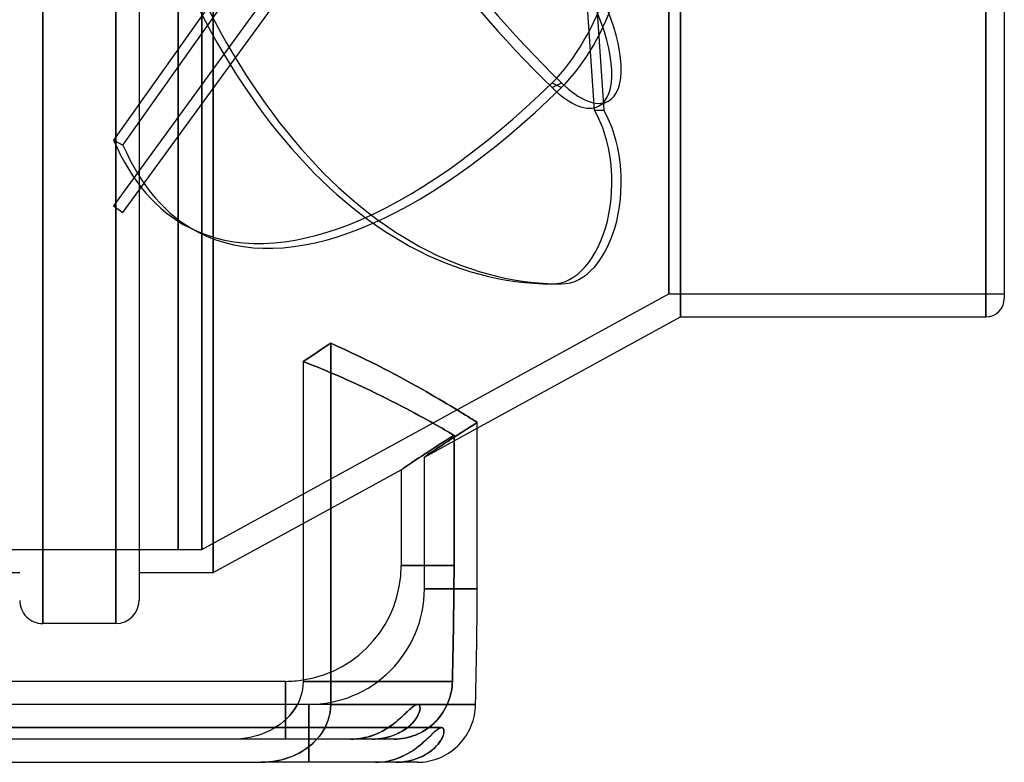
# Model space of a CAD drawing. Header units: millimetres. Extents: x -129 to 129, y -100 to 88.
# Tile 3 of 4: x 44 to 129, y -100 to -36. Entities that reach past the tile are written whole.
import ezdxf

# ---------------------------------------------------------------- set-up
doc = ezdxf.new("R2010")
doc.units = ezdxf.units.MM
doc.layers.add('HIDDEN', color=7, linetype='Continuous')
doc.layers.add('THICK', color=7, linetype='Continuous')

msp = doc.modelspace()

# ---------------------------------------------------------------- linework, layer by layer
at = {"layer": 'HIDDEN'}
for p, q in [((60.6, -83.6), (60.6, 83.6)), ((59.6, 81.6), (59.6, -81.6)), ((59.6, -81.6), (59.6, 81.6)), ((101, -61.5), (101, 61.5)), ((100, 59.5), (100, -59.5)), ((100, -59.5), (100, 59.5)), ((127.4, -61.5), (127.4, 0)), ((45.86, -88), (45.86, 0)), ((52.18, -88), (52.18, 0)), ((71.83, -18.214), (51.983, -46.22)), ((52.792, -46.635), (73.058, -18.038)), ((93.553, -43.617), (92.127, -22.709)), ((92.912, -22.357), (94.362, -43.617)), ((71.83, -24.571), (51.983, -51.888)), ((52.792, -52.476), (73.058, -24.583)), ((57.55, -24.6), (57.55, -81.6)), ((57.552, -81.6), (57.552, -24.6)), ((89.895, -41.257), (90.705, -41.673)), ((89.895, -41.673), (90.705, -41.257)), ((94.726, -42.862), (93.917, -43.277)), ((93.553, -43.617), (94.362, -43.617)), ((51.983, -46.22), (52.792, -46.635)), ((51.983, -51.888), (52.792, -52.476)), ((59.338, -54.191), (58.529, -53.775)), ((89.895, -58.64), (90.705, -58.64)), ((59.6, -81.6), (100, -59.5)), ((100, -59.5), (129, -59.5)), ((70.752, -63.767), (70.359, -64.03)), ((71.364, -64.04), (70.752, -63.767)), ((70.752, -95), (70.752, -63.767)), ((69.568, -64.558), (69.17, -64.823)), ((69.964, -64.294), (69.568, -64.558)), ((70.359, -64.03), (69.964, -64.294)), ((71.966, -64.314), (71.364, -64.04)), ((72.555, -64.589), (71.966, -64.314)), ((73.133, -64.863), (72.555, -64.589)), ((68.771, -65.089), (68.37, -65.356)), ((68.37, -65.356), (69.004, -65.602)), ((69.004, -65.602), (68.37, -65.356)), ((69.17, -64.823), (68.771, -65.089)), ((73.698, -65.137), (73.133, -64.863)), ((74.25, -65.41), (73.698, -65.137)), ((74.789, -65.681), (74.25, -65.41)), ((69.004, -65.602), (69.626, -65.85)), ((69.626, -65.85), (69.004, -65.602)), ((69.626, -65.85), (70.236, -66.099)), ((70.236, -66.099), (69.626, -65.85)), ((70.236, -66.099), (70.833, -66.349)), ((70.833, -66.349), (70.236, -66.099)), ((70.833, -66.349), (71.416, -66.6)), ((71.416, -66.6), (70.833, -66.349)), ((75.314, -65.95), (74.789, -65.681)), ((75.826, -66.215), (75.314, -65.95)), ((76.324, -66.478), (75.826, -66.215)), ((71.416, -66.6), (71.986, -66.85)), ((71.986, -66.85), (71.416, -66.6)), ((71.986, -66.85), (72.542, -67.099)), ((72.542, -67.099), (71.986, -66.85)), ((72.542, -67.099), (73.084, -67.347)), ((73.084, -67.347), (72.542, -67.099)), ((76.807, -66.736), (76.324, -66.478)), ((77.276, -66.99), (76.807, -66.736)), ((77.73, -67.239), (77.276, -66.99)), ((78.169, -67.483), (77.73, -67.239)), ((73.084, -67.347), (73.611, -67.592)), ((73.611, -67.592), (73.084, -67.347)), ((73.611, -67.592), (74.123, -67.835)), ((74.123, -67.835), (73.611, -67.592)), ((74.123, -67.835), (74.621, -68.075)), ((74.621, -68.075), (74.123, -67.835)), ((74.621, -68.075), (75.103, -68.311)), ((75.103, -68.311), (74.621, -68.075)), ((78.593, -67.721), (78.169, -67.483)), ((79.001, -67.953), (78.593, -67.721)), ((79.393, -68.178), (79.001, -67.953)), ((75.103, -68.311), (75.57, -68.543)), ((75.57, -68.543), (75.103, -68.311)), ((75.57, -68.543), (76.021, -68.771)), ((76.021, -68.771), (75.57, -68.543)), ((76.021, -68.771), (76.456, -68.993)), ((76.456, -68.993), (76.021, -68.771)), ((79.769, -68.395), (79.393, -68.178)), ((80.13, -68.606), (79.769, -68.395)), ((80.474, -68.809), (80.13, -68.606)), ((80.802, -69.003), (80.474, -68.809)), ((76.456, -68.993), (76.875, -69.21)), ((76.875, -69.21), (76.456, -68.993)), ((76.875, -69.21), (77.278, -69.421)), ((77.278, -69.421), (76.875, -69.21)), ((77.278, -69.421), (77.665, -69.625)), ((77.665, -69.625), (77.278, -69.421)), ((77.665, -69.625), (78.035, -69.823)), ((78.035, -69.823), (77.665, -69.625)), ((81.113, -69.189), (80.802, -69.003)), ((81.408, -69.367), (81.113, -69.189)), ((81.686, -69.535), (81.408, -69.367)), ((81.947, -69.695), (81.686, -69.535)), ((82.191, -69.844), (81.947, -69.695)), ((78.035, -69.823), (78.388, -70.014)), ((78.388, -70.014), (78.035, -69.823)), ((78.388, -70.014), (78.724, -70.197)), ((78.724, -70.197), (78.388, -70.014)), ((78.724, -70.197), (79.044, -70.373)), ((79.044, -70.373), (78.724, -70.197)), ((79.044, -70.373), (79.346, -70.54)), ((79.346, -70.54), (79.044, -70.373)), ((79.346, -70.54), (79.631, -70.699)), ((79.631, -70.699), (79.346, -70.54)), ((82.419, -69.984), (82.191, -69.844)), ((82.629, -70.115), (82.419, -69.984)), ((82.823, -70.235), (82.629, -70.115)), ((82.999, -70.345), (82.823, -70.235)), ((83.159, -70.445), (82.999, -70.345)), ((83.068, -70.841), (83.428, -70.614)), ((83.428, -70.614), (83.068, -70.841)), ((83.302, -70.535), (83.159, -70.445)), ((83.428, -70.614), (83.302, -70.535)), ((78.85, -73.617), (83.428, -71.112)), ((79.631, -70.699), (79.899, -70.85)), ((79.899, -70.85), (79.631, -70.699)), ((79.899, -70.85), (80.15, -70.992)), ((80.15, -70.992), (79.899, -70.85)), ((80.15, -70.992), (80.383, -71.124)), ((80.383, -71.124), (80.15, -70.992)), ((80.383, -71.124), (80.599, -71.248)), ((80.599, -71.248), (80.383, -71.124)), ((80.599, -71.248), (80.798, -71.362)), ((80.798, -71.362), (80.599, -71.248)), ((80.798, -71.362), (80.979, -71.466)), ((80.979, -71.466), (80.798, -71.362)), ((80.979, -71.466), (81.142, -71.561)), ((81.142, -71.561), (80.979, -71.466)), ((81.733, -71.696), (82.049, -71.492)), ((82.049, -71.492), (81.733, -71.696)), ((82.049, -71.492), (82.377, -71.281)), ((82.377, -71.281), (82.049, -71.492)), ((82.377, -71.281), (82.717, -71.064)), ((82.717, -71.064), (82.377, -71.281)), ((82.717, -71.064), (83.068, -70.841)), ((83.068, -70.841), (82.717, -71.064)), ((80.709, -72.17), (80.369, -72.386)), ((80.369, -72.386), (80.709, -72.17)), ((80.627, -72.422), (80.878, -72.255)), ((80.878, -72.255), (80.627, -72.422)), ((81.059, -71.948), (80.709, -72.17)), ((80.709, -72.17), (81.059, -71.948)), ((80.878, -72.255), (81.147, -72.078)), ((81.147, -72.078), (80.878, -72.255)), ((81.418, -71.722), (81.059, -71.948)), ((81.059, -71.948), (81.418, -71.722)), ((81.142, -71.561), (81.289, -71.647)), ((81.289, -71.647), (81.142, -71.561)), ((81.147, -72.078), (81.433, -71.892)), ((81.433, -71.892), (81.147, -72.078)), ((81.289, -71.647), (81.418, -71.722)), ((81.418, -71.722), (81.289, -71.647)), ((81.418, -71.722), (81.418, -83)), ((81.418, -83), (81.418, -71.722)), ((81.433, -71.892), (81.733, -71.696)), ((81.733, -71.696), (81.433, -71.892)), ((79.143, -73.18), (78.875, -73.355)), ((78.875, -73.355), (79.143, -73.18)), ((79.427, -72.994), (79.143, -73.18)), ((79.143, -73.18), (79.427, -72.994)), ((79.394, -73.247), (79.559, -73.135)), ((79.559, -73.135), (79.394, -73.247)), ((79.727, -72.799), (79.427, -72.994)), ((79.427, -72.994), (79.727, -72.799)), ((79.559, -73.135), (79.743, -73.011)), ((79.743, -73.011), (79.559, -73.135)), ((80.041, -72.596), (79.727, -72.799)), ((79.727, -72.799), (80.041, -72.596)), ((79.743, -73.011), (79.944, -72.876)), ((79.944, -72.876), (79.743, -73.011)), ((79.944, -72.876), (80.16, -72.732)), ((80.16, -72.732), (79.944, -72.876)), ((80.369, -72.386), (80.041, -72.596)), ((80.041, -72.596), (80.369, -72.386)), ((80.16, -72.732), (80.389, -72.58)), ((80.389, -72.58), (80.16, -72.732)), ((80.389, -72.58), (80.627, -72.422)), ((80.627, -72.422), (80.389, -72.58)), ((77.942, -73.974), (77.741, -74.109)), ((77.741, -74.109), (77.942, -73.974)), ((78.157, -73.83), (77.942, -73.974)), ((77.942, -73.974), (78.157, -73.83)), ((78.386, -73.678), (78.157, -73.83)), ((78.157, -73.83), (78.386, -73.678)), ((78.624, -73.521), (78.386, -73.678)), ((78.386, -73.678), (78.624, -73.521)), ((78.875, -73.355), (78.624, -73.521)), ((78.624, -73.521), (78.875, -73.355)), ((78.85, -73.617), (78.861, -73.609)), ((78.861, -73.609), (78.85, -73.617)), ((78.85, -85), (78.85, -73.617)), ((78.861, -73.609), (78.893, -73.587)), ((78.893, -73.587), (78.861, -73.609)), ((78.893, -73.587), (78.948, -73.55)), ((78.948, -73.55), (78.893, -73.587)), ((78.948, -73.55), (79.026, -73.497)), ((79.026, -73.497), (78.948, -73.55)), ((79.026, -73.497), (79.127, -73.428)), ((79.127, -73.428), (79.026, -73.497)), ((79.127, -73.428), (79.25, -73.345)), ((79.25, -73.345), (79.127, -73.428)), ((79.25, -73.345), (79.394, -73.247)), ((79.394, -73.247), (79.25, -73.345)), ((68.37, -79.35), (76.85, -74.711)), ((76.861, -74.704), (76.85, -74.711)), ((76.85, -74.711), (76.861, -74.704)), ((76.85, -74.711), (76.85, -83)), ((76.893, -74.681), (76.861, -74.704)), ((76.861, -74.704), (76.893, -74.681)), ((76.948, -74.644), (76.893, -74.681)), ((76.893, -74.681), (76.948, -74.644)), ((77.026, -74.591), (76.948, -74.644)), ((76.948, -74.644), (77.026, -74.591)), ((77.126, -74.523), (77.026, -74.591)), ((77.026, -74.591), (77.126, -74.523)), ((77.249, -74.44), (77.126, -74.523)), ((77.126, -74.523), (77.249, -74.44)), ((77.393, -74.343), (77.249, -74.44)), ((77.249, -74.44), (77.393, -74.343)), ((77.558, -74.232), (77.393, -74.343)), ((77.393, -74.343), (77.558, -74.232)), ((77.741, -74.109), (77.558, -74.232)), ((77.558, -74.232), (77.741, -74.109)), ((-59.6, -81.6), (57.55, -81.6)), ((57.551, -81.6), (57.55, -81.6)), ((57.55, -81.6), (57.55, -81.6)), ((57.55, -81.6), (57.55, -81.6)), ((57.55, -81.6), (57.55, -81.6)), ((57.55, -81.6), (57.55, -81.6)), ((57.55, -81.6), (57.55, -81.6)), ((57.55, -81.6), (57.55, -81.6)), ((57.55, -81.6), (57.55, -81.6)), ((57.55, -81.6), (57.55, -81.6)), ((57.55, -81.6), (57.55, -81.6)), ((57.55, -81.6), (57.55, -81.6)), ((57.55, -81.6), (57.55, -81.6)), ((57.55, -81.6), (57.55, -81.6)), ((57.55, -81.6), (57.55, -81.6)), ((57.55, -81.6), (57.55, -81.6)), ((57.55, -81.6), (57.55, -81.6)), ((57.55, -81.6), (57.55, -81.6)), ((57.55, -81.6), (57.55, -81.6)), ((57.55, -81.6), (57.55, -81.6)), ((57.55, -81.6), (57.55, -81.6)), ((57.55, -81.6), (57.55, -81.6)), ((57.55, -81.6), (57.55, -81.6)), ((57.55, -81.6), (57.55, -81.6)), ((57.55, -81.6), (57.55, -81.6)), ((57.55, -81.6), (57.55, -81.6)), ((57.55, -81.6), (57.55, -81.6)), ((57.55, -81.6), (57.55, -81.6)), ((57.55, -81.6), (57.551, -81.6)), ((57.552, -81.6), (57.551, -81.6)), ((57.551, -81.6), (57.551, -81.6)), ((57.551, -81.6), (57.551, -81.6)), ((57.551, -81.6), (57.551, -81.6)), ((57.551, -81.6), (57.551, -81.6)), ((57.551, -81.6), (57.551, -81.6)), ((57.551, -81.6), (57.551, -81.6)), ((57.551, -81.6), (57.551, -81.6)), ((57.551, -81.6), (57.551, -81.6)), ((57.551, -81.6), (57.551, -81.6)), ((57.551, -81.6), (57.551, -81.6)), ((57.551, -81.6), (57.551, -81.6)), ((57.551, -81.6), (57.551, -81.6)), ((57.551, -81.6), (57.551, -81.6)), ((57.551, -81.6), (57.551, -81.6)), ((57.551, -81.6), (57.551, -81.6)), ((57.551, -81.6), (57.551, -81.6)), ((57.551, -81.6), (57.551, -81.6)), ((57.551, -81.6), (57.552, -81.6)), ((57.551, -81.6), (57.551, -81.6)), ((57.551, -81.6), (57.551, -81.6)), ((57.551, -81.6), (57.551, -81.6)), ((57.551, -81.6), (57.551, -81.6)), ((57.551, -81.6), (57.551, -81.6)), ((57.551, -81.6), (57.551, -81.6)), ((57.552, -81.6), (59.6, -81.6)), ((57.552, -81.6), (57.552, -81.6)), ((57.552, -81.6), (57.552, -81.6)), ((57.552, -81.6), (57.552, -81.6)), ((57.552, -81.6), (57.552, -81.6)), ((57.552, -81.6), (57.552, -81.6)), ((57.552, -81.6), (57.552, -81.6)), ((57.552, -81.6), (57.552, -81.6)), ((57.552, -81.6), (57.552, -81.6)), ((57.552, -81.6), (57.552, -81.6)), ((57.552, -81.6), (57.552, -81.6)), ((57.552, -81.6), (57.552, -81.6)), ((57.552, -81.6), (57.552, -81.6)), ((57.552, -81.6), (57.552, -81.6)), ((57.552, -81.6), (57.552, -81.6)), ((57.552, -81.6), (57.552, -81.6)), ((57.552, -81.6), (57.552, -81.6)), ((57.552, -81.6), (57.552, -81.6)), ((57.552, -81.6), (57.552, -81.6)), ((57.552, -81.6), (57.552, -81.6)), ((57.552, -81.6), (57.552, -81.6)), ((57.552, -81.6), (57.552, -81.6)), ((57.552, -81.6), (57.552, -81.6)), ((57.552, -81.6), (57.552, -81.6)), ((57.552, -81.6), (57.552, -81.6)), ((57.552, -81.6), (57.552, -81.6)), ((57.552, -81.6), (57.552, -81.6)), ((81.418, -83), (76.85, -83)), ((76.85, -83), (81.418, -83)), ((81.418, -83), (81.417, -83.715)), ((81.417, -83.715), (81.418, -83)), ((81.417, -83.715), (81.414, -84.417)), ((81.414, -84.418), (81.417, -83.715)), ((83.428, -85), (78.85, -85)), ((78.85, -85), (83.428, -85)), ((81.409, -85.111), (81.402, -85.802)), ((81.402, -85.807), (81.409, -85.114)), ((81.414, -84.417), (81.409, -85.111)), ((81.409, -85.114), (81.414, -84.418)), ((81.402, -85.802), (81.393, -86.494)), ((81.393, -86.502), (81.402, -85.807)), ((81.393, -86.494), (81.383, -87.192)), ((81.383, -87.205), (81.393, -86.502)), ((81.383, -87.192), (81.371, -87.903)), ((81.371, -87.919), (81.383, -87.205)), ((81.371, -87.903), (81.358, -88.624)), ((81.358, -88.639), (81.371, -87.919)), ((81.329, -90.081), (81.344, -89.359)), ((81.344, -89.346), (81.33, -90.071)), ((81.358, -88.624), (81.344, -89.346)), ((81.344, -89.359), (81.358, -88.639)), ((81.33, -90.071), (81.315, -90.798)), ((81.315, -90.806), (81.329, -90.081)), ((81.3, -91.533), (81.315, -90.806)), ((81.315, -90.798), (81.301, -91.528)), ((81.301, -91.528), (81.287, -92.262)), ((81.287, -92.264), (81.3, -91.533)), ((81.287, -92.262), (81.274, -93)), ((81.274, -93), (81.287, -92.264)), ((66.85, -93), (66.85, -98)), ((68.37, -93), (81.274, -93)), ((81.274, -93), (68.37, -93)), ((81.244, -93.473), (81.213, -93.709)), ((81.213, -93.708), (81.244, -93.473)), ((81.264, -93.237), (81.244, -93.473)), ((81.244, -93.473), (81.264, -93.237)), ((81.274, -93), (81.264, -93.237)), ((81.264, -93.237), (81.274, -93)), ((81.054, -94.403), (80.979, -94.63)), ((80.979, -94.63), (81.054, -94.404)), ((81.118, -94.174), (81.054, -94.403)), ((81.054, -94.404), (81.118, -94.174)), ((81.171, -93.942), (81.118, -94.174)), ((81.118, -94.174), (81.171, -93.942)), ((81.171, -93.942), (81.213, -93.708)), ((81.213, -93.709), (81.171, -93.942)), ((68.85, -95), (-68.85, -95)), ((66.85, -98), (66.85, -95)), ((67.643, -95.387), (67.829, -95.076)), ((78.262, -95), (67.869, -95)), ((68.85, -95), (68.85, -100)), ((68.85, -100), (68.85, -95)), ((70.739, -95.323), (70.7, -95.657)), ((70.752, -95), (70.739, -95.323)), ((70.752, -95), (83.287, -95)), ((77.575, -95.433), (77.67, -95.348)), ((77.685, -95.335), (77.593, -95.416)), ((77.67, -95.348), (77.76, -95.271)), ((77.772, -95.261), (77.685, -95.335)), ((77.76, -95.271), (77.846, -95.202)), ((77.855, -95.195), (77.772, -95.261)), ((77.846, -95.202), (77.927, -95.142)), ((77.933, -95.138), (77.855, -95.195)), ((77.927, -95.142), (78.004, -95.092)), ((78.008, -95.09), (77.933, -95.138)), ((78.004, -95.092), (78.075, -95.053)), ((78.078, -95.051), (78.008, -95.09)), ((78.075, -95.053), (78.142, -95.024)), ((78.143, -95.023), (78.078, -95.051)), ((78.142, -95.024), (78.204, -95.006)), ((78.204, -95.006), (78.143, -95.023)), ((78.26, -95), (78.204, -95.006)), ((78.204, -95.006), (78.261, -95)), ((78.311, -95.005), (78.26, -95)), ((78.261, -95), (78.312, -95.006)), ((78.356, -95.022), (78.311, -95.005)), ((78.312, -95.006), (78.358, -95.023)), ((78.395, -95.051), (78.356, -95.022)), ((78.358, -95.023), (78.398, -95.053)), ((78.428, -95.092), (78.395, -95.051)), ((78.398, -95.053), (78.43, -95.096)), ((78.453, -95.144), (78.428, -95.092)), ((78.43, -95.096), (78.455, -95.151)), ((78.47, -95.209), (78.453, -95.144)), ((78.455, -95.151), (78.471, -95.218)), ((78.478, -95.285), (78.47, -95.209)), ((78.471, -95.218), (78.479, -95.296)), ((78.479, -95.296), (78.476, -95.386)), ((78.477, -95.372), (78.478, -95.285)), ((80.693, -95.287), (80.577, -95.495)), ((80.577, -95.496), (80.693, -95.287)), ((80.799, -95.073), (80.693, -95.287)), ((80.693, -95.287), (80.798, -95.073)), ((80.798, -95.073), (80.894, -94.854)), ((80.894, -94.853), (80.799, -95.073)), ((80.979, -94.63), (80.894, -94.853)), ((80.894, -94.854), (80.979, -94.63)), ((66.936, -96.242), (67.191, -95.976)), ((67.191, -95.976), (67.428, -95.689)), ((67.428, -95.689), (67.643, -95.387)), ((70.634, -95.992), (70.541, -96.319)), ((70.7, -95.657), (70.634, -95.992)), ((76.629, -96.31), (76.768, -96.188)), ((76.81, -96.15), (76.674, -96.271)), ((76.768, -96.188), (76.9, -96.068)), ((76.939, -96.031), (76.81, -96.15)), ((76.9, -96.068), (77.026, -95.95)), ((77.062, -95.917), (76.939, -96.031)), ((77.026, -95.95), (77.147, -95.837)), ((77.179, -95.807), (77.062, -95.917)), ((77.147, -95.837), (77.262, -95.727)), ((77.29, -95.701), (77.179, -95.807)), ((77.262, -95.727), (77.372, -95.623)), ((77.396, -95.6), (77.29, -95.701)), ((77.372, -95.623), (77.476, -95.525)), ((77.497, -95.505), (77.396, -95.6)), ((77.476, -95.525), (77.575, -95.433)), ((77.593, -95.416), (77.497, -95.505)), ((78.212, -96.1), (78.125, -96.234)), ((78.139, -96.214), (78.225, -96.077)), ((78.287, -95.967), (78.212, -96.1)), ((78.225, -96.077), (78.299, -95.944)), ((78.35, -95.837), (78.287, -95.967)), ((78.299, -95.944), (78.359, -95.816)), ((78.399, -95.713), (78.35, -95.837)), ((78.359, -95.816), (78.406, -95.693)), ((78.437, -95.595), (78.399, -95.713)), ((78.406, -95.693), (78.442, -95.577)), ((78.462, -95.486), (78.437, -95.595)), ((78.442, -95.577), (78.465, -95.469)), ((78.476, -95.386), (78.462, -95.486)), ((78.465, -95.469), (78.477, -95.372)), ((80.019, -96.271), (80.173, -96.087)), ((80.174, -96.086), (80.021, -96.27)), ((80.173, -96.087), (80.317, -95.896)), ((80.317, -95.896), (80.174, -96.086)), ((80.452, -95.699), (80.317, -95.896)), ((80.317, -95.896), (80.452, -95.699)), ((80.577, -95.495), (80.452, -95.699)), ((80.452, -95.699), (80.577, -95.496)), ((-80.341, -97), (80.341, -97)), ((80.341, -97), (-80.341, -97)), ((66.401, -96.7), (66.673, -96.482)), ((66.673, -96.482), (66.936, -96.242)), ((70.297, -96.921), (70.141, -97.21)), ((70.428, -96.63), (70.297, -96.921)), ((70.541, -96.319), (70.428, -96.63)), ((75.468, -97.162), (75.653, -97.048)), ((75.739, -96.992), (75.562, -97.104)), ((75.653, -97.048), (75.831, -96.93)), ((75.909, -96.877), (75.739, -96.992)), ((75.831, -96.93), (76.004, -96.809)), ((76.073, -96.758), (75.909, -96.877)), ((76.004, -96.809), (76.171, -96.684)), ((76.231, -96.638), (76.073, -96.758)), ((76.171, -96.684), (76.331, -96.559)), ((76.384, -96.516), (76.231, -96.638)), ((76.331, -96.559), (76.484, -96.434)), ((76.532, -96.394), (76.384, -96.516)), ((76.484, -96.434), (76.629, -96.31)), ((76.674, -96.271), (76.532, -96.394)), ((77.37, -97.015), (77.206, -97.135)), ((77.224, -97.122), (77.388, -97.001)), ((77.523, -96.891), (77.37, -97.015)), ((77.388, -97.001), (77.54, -96.877)), ((77.665, -96.764), (77.523, -96.891)), ((77.54, -96.877), (77.681, -96.749)), ((77.797, -96.634), (77.665, -96.764)), ((77.681, -96.749), (77.812, -96.619)), ((77.917, -96.502), (77.797, -96.634)), ((77.812, -96.619), (77.932, -96.485)), ((78.027, -96.369), (77.917, -96.502)), ((77.932, -96.485), (78.041, -96.35)), ((78.125, -96.234), (78.027, -96.369)), ((78.041, -96.35), (78.139, -96.214)), ((79.136, -97.07), (79.327, -96.927)), ((79.327, -96.928), (79.136, -97.07)), ((79.512, -96.776), (79.327, -96.928)), ((79.327, -96.927), (79.511, -96.776)), ((79.511, -96.776), (79.689, -96.616)), ((79.689, -96.616), (79.512, -96.776)), ((79.859, -96.447), (79.689, -96.616)), ((79.689, -96.616), (79.858, -96.448)), ((79.858, -96.448), (80.019, -96.271)), ((80.021, -96.27), (79.859, -96.447)), ((80.151, -97.056), (80.078, -97.098)), ((80.219, -97.026), (80.151, -97.056)), ((80.282, -97.007), (80.219, -97.026)), ((80.339, -97), (80.282, -97.007)), ((80.391, -97.006), (80.339, -97)), ((80.437, -97.025), (80.391, -97.006)), ((80.475, -97.056), (80.437, -97.025)), ((80.507, -97.101), (80.475, -97.056)), ((69.756, -97.772), (69.536, -98.03)), ((69.959, -97.496), (69.756, -97.772)), ((70.141, -97.21), (69.959, -97.496)), ((73.271, -97.946), (73.519, -97.906)), ((73.705, -97.868), (73.471, -97.915)), ((73.519, -97.906), (73.761, -97.856)), ((73.933, -97.813), (73.705, -97.868)), ((73.761, -97.856), (73.997, -97.796)), ((74.157, -97.749), (73.933, -97.813)), ((73.997, -97.796), (74.226, -97.727)), ((74.375, -97.676), (74.157, -97.749)), ((74.226, -97.727), (74.449, -97.65)), ((74.587, -97.597), (74.375, -97.676)), ((74.449, -97.65), (74.666, -97.565)), ((74.794, -97.51), (74.587, -97.597)), ((74.666, -97.565), (74.877, -97.473)), ((74.995, -97.417), (74.794, -97.51)), ((74.877, -97.473), (75.08, -97.375)), ((75.191, -97.317), (74.995, -97.417)), ((75.32, -97.908), (75.075, -97.948)), ((75.08, -97.375), (75.277, -97.271)), ((75.082, -97.947), (75.328, -97.907)), ((75.38, -97.213), (75.191, -97.317)), ((75.277, -97.271), (75.468, -97.162)), ((75.56, -97.857), (75.32, -97.908)), ((75.328, -97.907), (75.571, -97.855)), ((75.562, -97.104), (75.38, -97.213)), ((75.793, -97.796), (75.56, -97.857)), ((75.571, -97.855), (75.807, -97.792)), ((76.019, -97.726), (75.793, -97.796)), ((75.807, -97.792), (76.035, -97.72)), ((76.238, -97.646), (76.019, -97.726)), ((76.035, -97.72), (76.256, -97.639)), ((76.449, -97.558), (76.238, -97.646)), ((76.256, -97.639), (76.468, -97.55)), ((76.651, -97.463), (76.449, -97.558)), ((76.468, -97.55), (76.671, -97.453)), ((76.846, -97.36), (76.651, -97.463)), ((76.671, -97.453), (76.866, -97.348)), ((77.031, -97.25), (76.846, -97.36)), ((76.866, -97.348), (77.051, -97.237)), ((76.941, -97.949), (77.176, -97.909)), ((77.176, -97.909), (76.942, -97.949)), ((77.206, -97.135), (77.031, -97.25)), ((77.051, -97.237), (77.224, -97.122)), ((77.408, -97.858), (77.176, -97.909)), ((77.176, -97.909), (77.409, -97.858)), ((77.638, -97.797), (77.408, -97.858)), ((77.409, -97.858), (77.639, -97.797)), ((77.865, -97.724), (77.638, -97.797)), ((77.639, -97.797), (77.866, -97.724)), ((78.089, -97.641), (77.865, -97.724)), ((77.866, -97.724), (78.089, -97.641)), ((78.309, -97.546), (78.089, -97.641)), ((78.089, -97.641), (78.308, -97.547)), ((78.308, -97.547), (78.523, -97.442)), ((78.524, -97.442), (78.309, -97.546)), ((78.523, -97.442), (78.733, -97.328)), ((78.734, -97.328), (78.524, -97.442)), ((78.733, -97.328), (78.938, -97.204)), ((78.938, -97.204), (78.734, -97.328)), ((79.136, -97.07), (78.938, -97.204)), ((78.938, -97.204), (79.136, -97.07)), ((79.202, -97.876), (79.079, -97.993)), ((79.32, -97.763), (79.202, -97.876)), ((79.432, -97.656), (79.32, -97.763)), ((79.538, -97.553), (79.432, -97.656)), ((79.64, -97.457), (79.538, -97.553)), ((79.737, -97.368), (79.64, -97.457)), ((79.83, -97.287), (79.737, -97.368)), ((79.918, -97.214), (79.83, -97.287)), ((80.001, -97.151), (79.918, -97.214)), ((80.078, -97.098), (80.001, -97.151)), ((80.324, -98.018), (80.394, -97.882)), ((80.394, -97.882), (80.45, -97.752)), ((80.45, -97.752), (80.494, -97.628)), ((80.494, -97.628), (80.524, -97.512)), ((80.53, -97.159), (80.507, -97.101)), ((80.524, -97.512), (80.542, -97.406)), ((80.544, -97.229), (80.53, -97.159)), ((80.542, -97.406), (80.548, -97.312)), ((80.548, -97.312), (80.544, -97.229)), ((72.496, -98), (62.297, -98)), ((68.817, -98.69), (68.543, -98.887)), ((69.07, -98.484), (68.817, -98.69)), ((69.306, -98.269), (69.07, -98.484)), ((69.536, -98.03), (69.306, -98.269)), ((72.496, -98), (72.759, -97.994)), ((72.742, -97.995), (72.496, -98)), ((74.335, -98), (72.496, -98)), ((72.988, -97.978), (72.742, -97.995)), ((72.759, -97.994), (73.018, -97.976)), ((73.232, -97.952), (72.988, -97.978)), ((73.018, -97.976), (73.271, -97.946)), ((73.471, -97.915), (73.232, -97.952)), ((74.335, -98), (74.585, -97.994)), ((74.582, -97.994), (74.335, -98)), ((76.232, -98), (74.335, -98)), ((74.829, -97.977), (74.582, -97.994)), ((74.585, -97.994), (74.834, -97.977)), ((75.075, -97.948), (74.829, -97.977)), ((74.834, -97.977), (75.082, -97.947)), ((76.469, -97.994), (76.232, -98)), ((76.232, -98), (76.468, -97.994)), ((76.468, -97.994), (76.705, -97.977)), ((76.706, -97.977), (76.469, -97.994)), ((76.705, -97.977), (76.941, -97.949)), ((76.942, -97.949), (76.706, -97.977)), ((78.217, -98.729), (78.05, -98.851)), ((78.376, -98.605), (78.217, -98.729)), ((78.529, -98.481), (78.376, -98.605)), ((78.676, -98.358), (78.529, -98.481)), ((78.816, -98.234), (78.676, -98.358)), ((78.95, -98.113), (78.816, -98.234)), ((79.079, -97.993), (78.95, -98.113)), ((79.64, -98.844), (79.782, -98.712)), ((79.782, -98.712), (79.913, -98.577)), ((79.913, -98.577), (80.033, -98.439)), ((80.033, -98.439), (80.142, -98.299)), ((80.142, -98.299), (80.24, -98.158)), ((80.24, -98.158), (80.324, -98.018)), ((67.35, -99.514), (67.052, -99.624)), ((67.652, -99.385), (67.35, -99.514)), ((67.956, -99.237), (67.652, -99.385)), ((68.254, -99.07), (67.956, -99.237)), ((68.543, -98.887), (68.254, -99.07)), ((76.702, -99.595), (76.487, -99.676)), ((76.912, -99.506), (76.702, -99.595)), ((77.116, -99.411), (76.912, -99.506)), ((77.314, -99.309), (77.116, -99.411)), ((77.507, -99.201), (77.314, -99.309)), ((77.694, -99.089), (77.507, -99.201)), ((77.876, -98.971), (77.694, -99.089)), ((78.05, -98.851), (77.876, -98.971)), ((78.349, -99.627), (78.563, -99.535)), ((78.563, -99.535), (78.768, -99.435)), ((78.768, -99.435), (78.964, -99.328)), ((78.964, -99.328), (79.149, -99.214)), ((79.149, -99.214), (79.323, -99.095)), ((79.323, -99.095), (79.487, -98.972)), ((79.487, -98.972), (79.64, -98.844)), ((65.069, -99.993), (64.748, -100)), ((65.402, -99.971), (65.069, -99.993)), ((65.739, -99.933), (65.402, -99.971)), ((66.078, -99.878), (65.739, -99.933)), ((66.413, -99.808), (66.078, -99.878)), ((66.739, -99.722), (66.413, -99.808)), ((67.052, -99.624), (66.739, -99.722)), ((76.038, -99.815), (75.805, -99.871)), ((76.265, -99.75), (76.038, -99.815)), ((76.487, -99.676), (76.265, -99.75)), ((76.401, -100), (76.655, -99.994)), ((76.655, -99.994), (76.909, -99.976)), ((76.909, -99.976), (77.162, -99.945)), ((77.162, -99.945), (77.413, -99.903)), ((77.413, -99.903), (77.658, -99.849)), ((77.658, -99.849), (77.896, -99.785)), ((77.896, -99.785), (78.127, -99.71)), ((78.127, -99.71), (78.349, -99.627))]:
    msp.add_line(p, q, dxfattribs=at)
for centre, start in [((66.85, -83), 278.74141), ((68.85, -85), 269.99996)]:
    msp.add_arc(centre, 10, start, 0, dxfattribs=at)
for centre, major_axis, ratio, start_param, end_param in [((90.705, 7.279), (-31.366, 61.054), 0.415627, 1.029281, 2.251011), ((89.895, 6.863), (31.366, -61.054), 0.415627, -2.112312, -0.890581), ((89.895, 10), (0, -68.64), 0.587785, -1.22173, 0), ((90.705, 10), (0, 68.64), 0.587785, 1.919862, 3.141593), ((89.895, -35.034), (-4.021, -7.827), 0.415627, 0.890581, 3.141593), ((90.705, -35.45), (4.021, 7.827), 0.415627, -2.251011, 0.000001), ((89.895, -35.45), (4.021, -7.827), 0.415627, 0.000095, 1.465613), ((90.705, -35.034), (-4.021, 7.827), 0.415627, -3.141498, -1.67598), ((89.895, 7.279), (-31.366, -61.054), 0.415627, 0.000005, 0.890581), ((90.705, 6.863), (31.366, 61.054), 0.415627, -3.141587, -2.251011), ((89.895, -35.45), (4.021, -7.827), 0.415627, -0.890581, 0.000095), ((90.705, -35.034), (-4.021, 7.827), 0.415627, 2.251011, 3.141688), ((89.895, -49.84), (0, -8.8), 0.587785, 0, 2.356194), ((90.705, -49.84), (0, 8.8), 0.587785, -3.141593, -0.785398), ((89.895, 7.279), (-31.366, -61.054), 0.415627, -0.331149, 0.000005), ((90.705, 6.863), (31.366, 61.054), 0.415627, 2.810444, 3.141598)]:
    msp.add_ellipse(centre, major_axis=major_axis, ratio=ratio, start_param=start_param, end_param=end_param, dxfattribs=at)
at = {"layer": 'THICK'}
for p, q in [((60.6, 83.6), (60.6, -83.6)), ((101, 61.5), (101, -61.5)), ((45.86, 0), (45.86, -88)), ((52.18, 0), (52.18, -88)), ((54.18, 0), (54.18, -86)), ((127.4, 0), (127.4, -61.5)), ((129, 0), (129, -59.9)), ((83.428, -71.112), (101, -61.5)), ((101, -61.5), (127.4, -61.5)), ((70.359, -64.03), (70.752, -63.767)), ((70.752, -63.767), (70.752, -95)), ((70.752, -63.767), (71.364, -64.04)), ((69.17, -64.823), (69.568, -64.558)), ((69.568, -64.558), (69.964, -64.294)), ((69.964, -64.294), (70.359, -64.03)), ((71.364, -64.04), (71.966, -64.314)), ((71.966, -64.314), (72.555, -64.589)), ((72.555, -64.589), (73.133, -64.863)), ((68.37, -65.356), (68.771, -65.089)), ((68.37, -65.356), (68.37, -93)), ((68.771, -65.089), (69.17, -64.823)), ((73.133, -64.863), (73.698, -65.137)), ((73.698, -65.137), (74.25, -65.41)), ((74.25, -65.41), (74.789, -65.681)), ((74.789, -65.681), (75.314, -65.95)), ((75.314, -65.95), (75.826, -66.215)), ((75.826, -66.215), (76.324, -66.478)), ((76.324, -66.478), (76.807, -66.736)), ((76.807, -66.736), (77.276, -66.99)), ((77.276, -66.99), (77.73, -67.239)), ((77.73, -67.239), (78.169, -67.483)), ((78.169, -67.483), (78.593, -67.721)), ((78.593, -67.721), (79.001, -67.953)), ((79.001, -67.953), (79.393, -68.178)), ((79.393, -68.178), (79.769, -68.395)), ((79.769, -68.395), (80.13, -68.606)), ((80.13, -68.606), (80.474, -68.809)), ((80.474, -68.809), (80.802, -69.003)), ((80.802, -69.003), (81.113, -69.189)), ((81.113, -69.189), (81.408, -69.367)), ((81.408, -69.367), (81.686, -69.535)), ((81.686, -69.535), (81.947, -69.695)), ((81.947, -69.695), (82.191, -69.844)), ((82.191, -69.844), (82.419, -69.984)), ((82.419, -69.984), (82.629, -70.115)), ((82.629, -70.115), (82.823, -70.235)), ((82.823, -70.235), (82.999, -70.345)), ((82.999, -70.345), (83.159, -70.445)), ((83.159, -70.445), (83.302, -70.535)), ((83.302, -70.535), (83.428, -70.614)), ((83.428, -85), (83.428, -70.614)), ((60.6, -83.6), (68.37, -79.35)), ((-43.86, -83.6), (43.86, -83.6)), ((54.18, -83.6), (60.6, -83.6)), ((83.427, -85.715), (83.428, -85)), ((83.424, -86.418), (83.427, -85.715)), ((83.419, -87.113), (83.424, -86.418)), ((83.412, -87.806), (83.419, -87.113)), ((52.18, -88), (45.86, -88)), ((83.393, -89.202), (83.403, -88.5)), ((83.403, -88.5), (83.412, -87.806)), ((83.382, -89.917), (83.393, -89.202)), ((83.369, -90.636), (83.382, -89.917)), ((83.382, -89.901), (83.382, -89.904)), ((83.382, -89.904), (83.382, -89.906)), ((83.382, -89.906), (83.382, -89.909)), ((83.382, -89.909), (83.382, -89.912)), ((83.382, -89.912), (83.382, -89.914)), ((83.382, -89.914), (83.382, -89.917)), ((83.355, -91.357), (83.369, -90.636)), ((83.341, -92.08), (83.355, -91.357)), ((83.327, -92.804), (83.341, -92.08)), ((66.85, -93), (-66.85, -93)), ((66.85, -95), (66.85, -93)), ((68.354, -93.353), (68.308, -93.717)), ((68.37, -93), (68.354, -93.353)), ((83.3, -94.264), (83.313, -93.532)), ((83.313, -93.532), (83.327, -92.804)), ((68.118, -94.433), (67.985, -94.762)), ((68.228, -94.081), (68.118, -94.433)), ((68.308, -93.717), (68.228, -94.081)), ((83.287, -95), (83.3, -94.264)), ((67.869, -95), (-67.869, -95)), ((67.829, -95.076), (67.64, -95.39)), ((67.985, -94.762), (67.829, -95.076)), ((70.696, -95.684), (70.738, -95.336)), ((70.738, -95.336), (70.752, -95)), ((83.287, -95), (70.752, -95)), ((83.258, -95.473), (83.278, -95.237)), ((83.278, -95.237), (83.287, -95)), ((67.188, -95.98), (66.936, -96.242)), ((67.425, -95.694), (67.188, -95.98)), ((67.64, -95.39), (67.425, -95.694)), ((70.525, -96.37), (70.624, -96.032)), ((70.624, -96.032), (70.696, -95.684)), ((83.068, -96.404), (83.132, -96.174)), ((83.132, -96.174), (83.185, -95.942)), ((83.185, -95.942), (83.227, -95.708)), ((83.227, -95.708), (83.258, -95.473)), ((66.1, -96.912), (65.781, -97.108)), ((66.401, -96.7), (66.1, -96.912)), ((66.679, -96.477), (66.401, -96.7)), ((66.936, -96.242), (66.679, -96.477)), ((70.092, -97.291), (70.262, -96.99)), ((70.262, -96.99), (70.403, -96.69)), ((70.403, -96.69), (70.525, -96.37)), ((80.078, -97.099), (80.152, -97.056)), ((80.152, -97.056), (80.22, -97.025)), ((80.22, -97.025), (80.284, -97.006)), ((80.284, -97.006), (80.341, -97)), ((80.341, -97), (80.393, -97.007)), ((80.393, -97.007), (80.439, -97.026)), ((80.439, -97.026), (80.478, -97.059)), ((80.478, -97.059), (80.509, -97.105)), ((82.813, -97.073), (82.908, -96.854)), ((82.908, -96.854), (82.993, -96.63)), ((82.993, -96.63), (83.068, -96.404)), ((63.749, -97.858), (63.38, -97.922)), ((64.111, -97.777), (63.749, -97.858)), ((64.462, -97.678), (64.111, -97.777)), ((64.795, -97.565), (64.462, -97.678)), ((65.121, -97.436), (64.795, -97.565)), ((65.453, -97.283), (65.121, -97.436)), ((65.781, -97.108), (65.453, -97.283)), ((69.445, -98.129), (69.678, -97.867)), ((69.678, -97.867), (69.896, -97.586)), ((69.896, -97.586), (70.092, -97.291)), ((79.15, -97.925), (79.281, -97.801)), ((79.281, -97.801), (79.403, -97.683)), ((79.403, -97.683), (79.518, -97.573)), ((79.518, -97.573), (79.626, -97.471)), ((79.626, -97.471), (79.728, -97.377)), ((79.728, -97.377), (79.823, -97.292)), ((79.823, -97.292), (79.913, -97.217)), ((79.913, -97.217), (79.998, -97.153)), ((79.998, -97.153), (80.078, -97.099)), ((80.385, -97.901), (80.313, -98.037)), ((80.443, -97.769), (80.385, -97.901)), ((80.489, -97.645), (80.443, -97.769)), ((80.521, -97.528), (80.489, -97.645)), ((80.509, -97.105), (80.532, -97.165)), ((80.54, -97.42), (80.521, -97.528)), ((80.532, -97.165), (80.545, -97.238)), ((80.548, -97.323), (80.54, -97.42)), ((80.545, -97.238), (80.548, -97.323)), ((82.187, -98.087), (82.331, -97.896)), ((82.331, -97.896), (82.466, -97.699)), ((82.466, -97.699), (82.592, -97.496)), ((82.592, -97.496), (82.707, -97.287)), ((82.707, -97.287), (82.813, -97.073)), ((62.297, -98), (-62.297, -98)), ((62.648, -97.992), (62.297, -98)), ((63.011, -97.966), (62.648, -97.992)), ((63.38, -97.922), (63.011, -97.966)), ((68.677, -98.794), (68.951, -98.584)), ((68.951, -98.584), (69.203, -98.366)), ((69.203, -98.366), (69.445, -98.129)), ((78.022, -98.871), (78.209, -98.734)), ((78.209, -98.734), (78.388, -98.596)), ((78.388, -98.596), (78.557, -98.458)), ((78.557, -98.458), (78.717, -98.322)), ((78.717, -98.322), (78.869, -98.187)), ((78.869, -98.187), (79.013, -98.054)), ((79.013, -98.054), (79.15, -97.925)), ((79.77, -98.724), (79.628, -98.854)), ((79.901, -98.59), (79.77, -98.724)), ((80.021, -98.454), (79.901, -98.59)), ((80.13, -98.316), (80.021, -98.454)), ((80.227, -98.176), (80.13, -98.316)), ((80.313, -98.037), (80.227, -98.176)), ((81.526, -98.776), (81.703, -98.616)), ((81.703, -98.616), (81.873, -98.448)), ((81.873, -98.448), (82.034, -98.271)), ((82.034, -98.271), (82.187, -98.087)), ((66.815, -99.7), (67.137, -99.594)), ((67.137, -99.594), (67.446, -99.475)), ((67.446, -99.475), (67.761, -99.334)), ((67.761, -99.334), (68.076, -99.173)), ((68.076, -99.173), (68.383, -98.992)), ((68.383, -98.992), (68.677, -98.794)), ((76.505, -99.67), (76.745, -99.578)), ((76.745, -99.578), (76.978, -99.477)), ((76.978, -99.477), (77.202, -99.368)), ((77.202, -99.368), (77.418, -99.252)), ((77.418, -99.252), (77.627, -99.13)), ((77.627, -99.13), (77.828, -99.003)), ((77.828, -99.003), (78.022, -98.871)), ((78.562, -99.536), (78.35, -99.627)), ((78.764, -99.437), (78.562, -99.536)), ((78.958, -99.331), (78.764, -99.437)), ((79.141, -99.22), (78.958, -99.331)), ((79.314, -99.102), (79.141, -99.22)), ((79.476, -98.98), (79.314, -99.102)), ((79.628, -98.854), (79.476, -98.98)), ((80.104, -99.641), (80.323, -99.547)), ((80.323, -99.547), (80.538, -99.443)), ((80.538, -99.443), (80.748, -99.328)), ((80.748, -99.328), (80.953, -99.204)), ((80.953, -99.204), (81.151, -99.07)), ((81.151, -99.07), (81.342, -98.927)), ((81.342, -98.927), (81.526, -98.776)), ((-64.748, -100), (64.748, -100)), ((64.748, -100), (65.083, -99.992)), ((74.613, -100), (64.748, -100)), ((65.083, -99.992), (65.428, -99.968)), ((65.428, -99.968), (65.78, -99.927)), ((65.78, -99.927), (66.132, -99.868)), ((66.132, -99.868), (66.479, -99.792)), ((66.479, -99.792), (66.815, -99.7)), ((74.613, -100), (74.904, -99.992)), ((76.401, -100), (74.613, -100)), ((74.904, -99.992), (75.188, -99.97)), ((75.188, -99.97), (75.466, -99.934)), ((75.466, -99.934), (75.737, -99.886)), ((75.737, -99.886), (76, -99.825)), ((76, -99.825), (76.256, -99.752)), ((76.256, -99.752), (76.505, -99.67)), ((76.659, -99.994), (76.401, -100)), ((78.247, -100), (76.401, -100)), ((76.918, -99.975), (76.659, -99.994)), ((77.174, -99.944), (76.918, -99.975)), ((77.423, -99.901), (77.174, -99.944)), ((77.666, -99.847), (77.423, -99.901)), ((77.902, -99.783), (77.666, -99.847)), ((78.13, -99.709), (77.902, -99.783)), ((78.35, -99.627), (78.13, -99.709)), ((78.247, -100), (78.484, -99.994)), ((78.484, -99.994), (78.72, -99.977)), ((78.72, -99.977), (78.956, -99.949)), ((78.956, -99.949), (79.191, -99.909)), ((79.191, -99.909), (79.424, -99.858)), ((79.424, -99.858), (79.654, -99.797)), ((79.654, -99.797), (79.881, -99.724)), ((79.881, -99.724), (80.104, -99.641))]:
    msp.add_line(p, q, dxfattribs=at)
for centre, radius, start, end in [((127.4, -59.9), 1.6, 270.00008, 359.99994), ((45.86, -86), 2, 180.00002, 270.00002), ((52.18, -86), 2, 270.00002, 0), ((66.85, -83), 10, 269.99996, 278.74141)]:
    msp.add_arc(centre, radius, start, end, dxfattribs=at)

doc.saveas('drawing.dxf')
